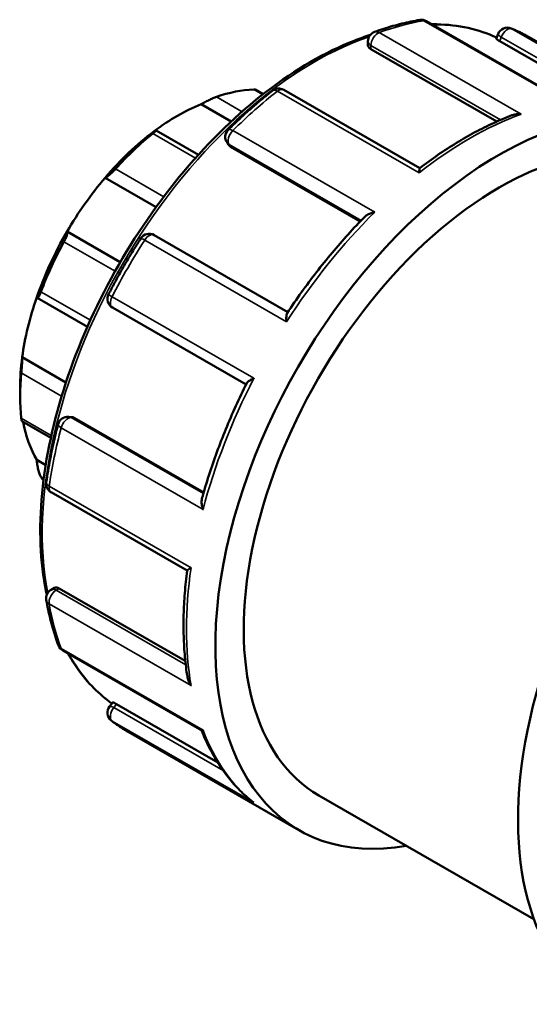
# Model space of a CAD drawing. Header units: millimetres. Extents: x 0 to 905, y -349 to 706.
# Tile 10 of 11: x 770 to 799, y 651 to 706. Entities that reach past the tile are written whole.
import ezdxf

# ---------------------------------------------------------------- set-up
doc = ezdxf.new("R2010")
doc.units = ezdxf.units.MM
doc.layers.add('Visible (ANSI)', color=7, linetype='Continuous', lineweight=50)
doc.layers.add('Visible Narrow (ANSI)', color=7, linetype='Continuous', lineweight=35)

msp = doc.modelspace()

# ---------------------------------------------------------------- linework, layer by layer
at = {"layer": 'Visible (ANSI)'}
for p, q in [((800.589, 701.39), (792.801, 705.875)), ((796.717, 704.889), (796.819, 705.152)), ((798.527, 704.991), (808.102, 699.477)), ((789.522, 704.515), (789.522, 704.742)), ((796.909, 704.752), (802.551, 701.503)), ((789.686, 704.309), (796.749, 700.241)), ((783.641, 701.776), (783.203, 702.029)), ((792.426, 697.628), (784.796, 702.022)), ((780.16, 701.212), (781.849, 700.239)), ((780.017, 698.378), (777.642, 699.746)), ((781.709, 698.926), (781.619, 699.055)), ((781.823, 698.824), (789.092, 694.638)), ((774.779, 697.081), (777.637, 695.435)), ((772.647, 694.063), (775.631, 692.344)), ((785.034, 689.553), (777.537, 693.87)), ((770.97, 690.343), (773.788, 688.72)), ((775.193, 689.806), (782.688, 685.49)), ((770.135, 687.017), (772.59, 685.604)), ((770.016, 685.279), (770.016, 684.824)), ((770.114, 683.433), (771.74, 682.497)), ((772.741, 683.675), (772.898, 683.66)), ((773.041, 683.613), (780.31, 679.427)), ((770.949, 681.25), (771.451, 680.961)), ((771.757, 679.435), (779.386, 675.042)), ((771.757, 673.971), (771.953, 674.084)), ((772.213, 674.046), (779.28, 669.976)), ((772.411, 670.557), (780.198, 666.073)), ((775.036, 667.423), (775.212, 667.642)), ((775.428, 667.546), (781.097, 664.281)), ((776.071, 665.994), (785.646, 660.481)), ((786.769, 662.43), (798.826, 655.487))]:
    msp.add_line(p, q, dxfattribs=at)
for centre, start, end in [((792.522, 705.391), 60.064, 99.2322), ((797.34, 704.949), 67.92, 158.8021), ((790.081, 704.742), 110.0596, 180), ((784.517, 701.538), 60.064, 128.1877), ((782.076, 699.376), 134.6884, 215.0271), ((777.258, 693.385), 60.064, 147.2952), ((775.472, 690.29), 152.7041, 240.064), ((772.69, 683.118), 84.7627, 165.2937), ((772.036, 679.919), 171.777, 240.064), ((772.036, 673.487), 119.936, 189.8354), ((772.69, 671.041), 200.615, 240.064), ((775.472, 667.073), 141.1918, 231.8297)]:
    msp.add_arc(centre, 0.559, start, end, dxfattribs=at)
for centre, major_axis, start_param, end_param in [((796.874, 679.979), (11.228, 19.498), 5.832158, 9.875805), ((779.238, 690.135), (6.508, 11.302), 0.349739, 0.588871), ((778.843, 690.362), (-6.229, -10.817), 3.775244, 4.074871), ((796.874, 679.979), (10.105, 17.548), 0, 3.141593), ((778.843, 690.362), (-6.229, -10.817), 4.074871, 4.403562), ((779.238, 690.135), (6.508, 11.302), 0.978058, 1.21719), ((778.843, 690.362), (-6.229, -10.817), 4.403562, 4.703189), ((778.843, 690.362), (-6.229, -10.817), 4.703189, 5.031881), ((779.238, 690.135), (6.508, 11.302), 1.606376, 1.845508), ((813.845, 670.206), (11.228, 19.498), 0, 3.141593), ((778.843, 690.362), (-6.229, -10.817), 5.031881, 5.331508), ((778.843, 690.362), (-6.229, -10.817), 5.331508, 5.495853), ((779.238, 690.135), (6.508, 11.302), 2.234695, 2.473827), ((778.843, 690.362), (-6.229, -10.817), 5.691466, 5.959826), ((779.238, 690.135), (-6.508, -11.302), 6.004606, 6.035845)]:
    msp.add_ellipse(centre, major_axis=major_axis, ratio=0.578093, start_param=start_param, end_param=end_param, dxfattribs=at)
for points, knots in [([(792.432, 705.943), (792.266, 705.916), (792.098, 705.885), (791.763, 705.816), (791.594, 705.778), (791.256, 705.695), (791.086, 705.65), (790.746, 705.553), (790.575, 705.5), (790.233, 705.389), (790.061, 705.329), (789.889, 705.267)], [5.9398566, 5.9398566, 5.9398566, 5.9398566, 5.9724683, 5.9724683, 6.0050801, 6.0050801, 6.0376918, 6.0376918, 6.0703035, 6.0703035, 6.1029152, 6.1029152, 6.1029152, 6.1029152]), ([(796.74, 704.949), (795.725, 705.423), (794.592, 705.673), (793.298, 705.696), (793.206, 705.696), (793.114, 705.695)], [5.5494249, 5.5494249, 5.5494249, 5.5494249, 5.8091799, 5.8091799, 5.8288377, 5.8288377, 5.8288377, 5.8288377]), ([(789.651, 705.099), (789.351, 705.003), (789.05, 704.895), (787.117, 704.137), (785.454, 703.17), (782.222, 700.687), (780.654, 699.17), (777.77, 695.741), (776.456, 693.831), (774.21, 689.809), (773.279, 687.699), (771.894, 683.487), (771.441, 681.386), (771.061, 677.401), (771.135, 675.518), (771.487, 673.784), (771.498, 673.729), (771.51, 673.675)], [6.066047, 6.066047, 6.066047, 6.066047, 6.125758, 6.125758, 6.448154, 6.448154, 6.770981, 6.770981, 7.093319, 7.093319, 7.415471, 7.415471, 7.737867, 7.737867, 8.060749, 8.060749, 8.071265, 8.071265, 8.071265, 8.071265]), ([(798.527, 704.991), (798.465, 705.027), (798.401, 705.062), (798.274, 705.131), (798.21, 705.165), (798.08, 705.23), (798.015, 705.262), (797.884, 705.323), (797.817, 705.353), (797.684, 705.412), (797.617, 705.44), (797.55, 705.467)], [5.49972085, 5.49972085, 5.49972085, 5.49972085, 5.51563998, 5.51563998, 5.5315591, 5.5315591, 5.54747822, 5.54747822, 5.56339735, 5.56339735, 5.57931647, 5.57931647, 5.57931647, 5.57931647]), ([(789.686, 704.309), (789.636, 704.338), (789.593, 704.372), (789.536, 704.443), (789.522, 704.481), (789.522, 704.514), (789.522, 704.515), (789.522, 704.515)], [0, 0, 0, 0, 0.02103269, 0.02103269, 0.04206539, 0.04206539, 0.04222483, 0.04222483, 0.04222483, 0.04222483]), ([(796.909, 704.752), (796.859, 704.781), (796.814, 704.808), (796.749, 704.853), (796.728, 704.87), (796.717, 704.884), (796.716, 704.887), (796.717, 704.889)], [0, 0, 0, 0, 0.02103269, 0.02103269, 0.04206539, 0.04206539, 0.05064001, 0.05064001, 0.05064001, 0.05064001]), ([(784.172, 701.977), (784.002, 701.844), (783.834, 701.708), (783.497, 701.43), (783.33, 701.288), (782.996, 700.999), (782.83, 700.852), (782.499, 700.553), (782.335, 700.401), (782.008, 700.091), (781.845, 699.933), (781.683, 699.773)], [0.1802701, 0.1802701, 0.1802701, 0.1802701, 0.2128818, 0.2128818, 0.2454935, 0.2454935, 0.2781053, 0.2781053, 0.310717, 0.310717, 0.3433287, 0.3433287, 0.3433287, 0.3433287]), ([(783.203, 702.029), (783.197, 702.033), (783.188, 702.036), (783.16, 702.041), (783.139, 702.042), (783.114, 702.041)], [0.28502484, 0.28502484, 0.28502484, 0.28502484, 0.29271618, 0.29271618, 0.3046025, 0.3046025, 0.3046025, 0.3046025]), ([(781.021, 701.622), (780.994, 701.613), (780.963, 701.601), (780.895, 701.574), (780.859, 701.559), (780.748, 701.511), (780.669, 701.474), (780.515, 701.4), (780.429, 701.356), (780.279, 701.278), (780.214, 701.242), (780.16, 701.212)], [0.1053945, 0.1053945, 0.1053945, 0.1053945, 0.1172808, 0.1172808, 0.1291672, 0.1291672, 0.1529398, 0.1529398, 0.1818644, 0.1818644, 0.2090274, 0.2090274, 0.2090274, 0.2090274]), ([(797.591, 700.591), (797.247, 700.459), (796.902, 700.313), (796.211, 699.994), (795.864, 699.822), (795.172, 699.45), (794.826, 699.252), (794.136, 698.829), (793.791, 698.605), (793.105, 698.134), (792.763, 697.886), (792.424, 697.627)], [6.1189017, 6.1189017, 6.1189017, 6.1189017, 6.1840085, 6.1840085, 6.2491154, 6.2491154, 6.3142223, 6.3142223, 6.3793291, 6.3793291, 6.444436, 6.444436, 6.444436, 6.444436]), ([(797.591, 700.591), (797.6, 700.594), (797.609, 700.598), (797.693, 700.627), (797.772, 700.643), (797.934, 700.66), (798.019, 700.66), (798.103, 700.651), (798.105, 700.651), (798.107, 700.651)], [0.05473508, 0.05473508, 0.05473508, 0.05473508, 0.0577251, 0.0577251, 0.08141834, 0.08141834, 0.10630015, 0.10630015, 0.10677132, 0.10677132, 0.10677132, 0.10677132]), ([(777.525, 699.695), (777.563, 699.716), (777.596, 699.732), (777.639, 699.749), (777.648, 699.748), (777.636, 699.727), (777.619, 699.709), (777.572, 699.666), (777.552, 699.649), (777.508, 699.612), (777.482, 699.591), (777.455, 699.569)], [0.2009697, 0.2009697, 0.2009697, 0.2009697, 0.2281326, 0.2281326, 0.2570572, 0.2570572, 0.2808299, 0.2808299, 0.2927162, 0.2927162, 0.3046025, 0.3046025, 0.3046025, 0.3046025]), ([(775.363, 697.578), (775.337, 697.55), (775.31, 697.52), (775.254, 697.462), (775.225, 697.433), (775.14, 697.35), (775.084, 697.299), (774.98, 697.21), (774.926, 697.168), (774.839, 697.109), (774.804, 697.09), (774.779, 697.081)], [0.1053945, 0.1053945, 0.1053945, 0.1053945, 0.1172808, 0.1172808, 0.1291672, 0.1291672, 0.1529398, 0.1529398, 0.1818644, 0.1818644, 0.2090274, 0.2090274, 0.2090274, 0.2090274]), ([(792.401, 697.366), (792.401, 697.367), (792.401, 697.368), (792.401, 697.424), (792.402, 697.473), (792.407, 697.552), (792.41, 697.582), (792.417, 697.615), (792.42, 697.624), (792.424, 697.627)], [-0.00047568, -0.00047568, -0.00047568, -0.00047568, 0, 0, 0.02470847, 0.02470847, 0.04827211, 0.04827211, 0.06357246, 0.06357246, 0.06357246, 0.06357246]), ([(789.343, 694.896), (789.376, 694.93), (789.417, 694.962), (789.521, 695.026), (789.588, 695.058), (789.733, 695.111), (789.813, 695.132), (789.895, 695.148), (789.897, 695.149), (789.898, 695.149)], [0.03950853, 0.03950853, 0.03950853, 0.03950853, 0.0577251, 0.0577251, 0.08141834, 0.08141834, 0.10630015, 0.10630015, 0.10677132, 0.10677132, 0.10677132, 0.10677132]), ([(789.343, 694.896), (789.028, 694.577), (788.717, 694.248), (788.105, 693.572), (787.803, 693.226), (787.21, 692.518), (786.918, 692.156), (786.347, 691.417), (786.067, 691.04), (785.52, 690.274), (785.253, 689.885), (784.992, 689.49)], [0.3632862, 0.3632862, 0.3632862, 0.3632862, 0.4272833, 0.4272833, 0.4912804, 0.4912804, 0.5552775, 0.5552775, 0.6192746, 0.6192746, 0.6832717, 0.6832717, 0.6832717, 0.6832717]), ([(772.647, 694.063), (772.66, 694.054), (772.668, 694.035), (772.668, 693.972), (772.66, 693.925), (772.63, 693.824), (772.608, 693.766), (772.565, 693.667), (772.549, 693.633), (772.515, 693.563), (772.496, 693.527), (772.477, 693.493)], [0.2009697, 0.2009697, 0.2009697, 0.2009697, 0.2281326, 0.2281326, 0.2570572, 0.2570572, 0.2808299, 0.2808299, 0.2927162, 0.2927162, 0.3046025, 0.3046025, 0.3046025, 0.3046025]), ([(776.788, 693.687), (776.658, 693.484), (776.529, 693.28), (776.275, 692.868), (776.15, 692.66), (775.905, 692.244), (775.783, 692.034), (775.545, 691.613), (775.428, 691.401), (775.199, 690.975), (775.086, 690.761), (774.975, 690.547)], [0.7038688, 0.7038688, 0.7038688, 0.7038688, 0.7364806, 0.7364806, 0.7690923, 0.7690923, 0.801704, 0.801704, 0.8343158, 0.8343158, 0.8669275, 0.8669275, 0.8669275, 0.8669275]), ([(771.184, 690.69), (771.17, 690.654), (771.156, 690.619), (771.129, 690.554), (771.115, 690.524), (771.076, 690.445), (771.053, 690.406), (771.011, 690.352), (770.992, 690.338), (770.964, 690.343), (770.955, 690.359), (770.949, 690.384)], [0.1053945, 0.1053945, 0.1053945, 0.1053945, 0.1172808, 0.1172808, 0.1291672, 0.1291672, 0.1529398, 0.1529398, 0.1818644, 0.1818644, 0.2090274, 0.2090274, 0.2090274, 0.2090274]), ([(784.958, 689.005), (784.957, 689.007), (784.957, 689.008), (784.948, 689.082), (784.943, 689.152), (784.942, 689.277), (784.946, 689.333), (784.963, 689.425), (784.975, 689.463), (784.992, 689.49)], [-0.00047568, -0.00047568, -0.00047568, -0.00047568, 0, 0, 0.02470847, 0.02470847, 0.04827211, 0.04827211, 0.07018386, 0.07018386, 0.07018386, 0.07018386]), ([(770.135, 687.017), (770.136, 686.973), (770.135, 686.914), (770.13, 686.773), (770.125, 686.689), (770.115, 686.531), (770.109, 686.448), (770.099, 686.324), (770.096, 686.284), (770.089, 686.205), (770.085, 686.168), (770.082, 686.134)], [0.2009697, 0.2009697, 0.2009697, 0.2009697, 0.2281326, 0.2281326, 0.2570572, 0.2570572, 0.2808299, 0.2808299, 0.2927162, 0.2927162, 0.3046025, 0.3046025, 0.3046025, 0.3046025]), ([(782.722, 685.558), (782.736, 685.585), (782.762, 685.614), (782.832, 685.675), (782.879, 685.707), (782.989, 685.77), (783.053, 685.801), (783.123, 685.831), (783.124, 685.831), (783.125, 685.832)], [0.03677044, 0.03677044, 0.03677044, 0.03677044, 0.0577251, 0.0577251, 0.08141834, 0.08141834, 0.10630015, 0.10630015, 0.10677132, 0.10677132, 0.10677132, 0.10677132]), ([(782.722, 685.558), (782.51, 685.135), (782.307, 684.708), (781.917, 683.851), (781.73, 683.42), (781.376, 682.556), (781.208, 682.122), (780.891, 681.254), (780.742, 680.819), (780.463, 679.951), (780.333, 679.517), (780.213, 679.084)], [0.8875274, 0.8875274, 0.8875274, 0.8875274, 0.9515213, 0.9515213, 1.0155152, 1.0155152, 1.0795091, 1.0795091, 1.143503, 1.143503, 1.2074969, 1.2074969, 1.2074969, 1.2074969]), ([(770.082, 683.59), (770.085, 683.56), (770.089, 683.533), (770.096, 683.489), (770.099, 683.472), (770.107, 683.444), (770.11, 683.436), (770.114, 683.433)], [0.10539453, 0.10539453, 0.10539453, 0.10539453, 0.11728084, 0.11728084, 0.12916716, 0.12916716, 0.14381313, 0.14381313, 0.14381313, 0.14381313]), ([(772.149, 683.26), (772.091, 683.04), (772.036, 682.82), (771.931, 682.381), (771.881, 682.162), (771.787, 681.726), (771.743, 681.508), (771.659, 681.074), (771.62, 680.858), (771.547, 680.427), (771.514, 680.213), (771.483, 679.999)], [1.2274676, 1.2274676, 1.2274676, 1.2274676, 1.2600793, 1.2600793, 1.2926911, 1.2926911, 1.3253028, 1.3253028, 1.3579145, 1.3579145, 1.3905263, 1.3905263, 1.3905263, 1.3905263]), ([(770.949, 681.25), (770.955, 681.175), (770.964, 681.089), (770.992, 680.904), (771.011, 680.803), (771.053, 680.632), (771.076, 680.55), (771.115, 680.442), (771.129, 680.408), (771.156, 680.349), (771.17, 680.324), (771.184, 680.303)], [0.2009697, 0.2009697, 0.2009697, 0.2009697, 0.2281326, 0.2281326, 0.2570572, 0.2570572, 0.2808299, 0.2808299, 0.2927162, 0.2927162, 0.3046025, 0.3046025, 0.3046025, 0.3046025]), ([(780.273, 678.477), (780.272, 678.478), (780.272, 678.48), (780.244, 678.558), (780.224, 678.636), (780.197, 678.786), (780.191, 678.858), (780.193, 678.982), (780.2, 679.036), (780.213, 679.084)], [-0.00047568, -0.00047568, -0.00047568, -0.00047568, 0, 0, 0.02470847, 0.02470847, 0.04827211, 0.04827211, 0.06748768, 0.06748768, 0.06748768, 0.06748768]), ([(779.386, 675.045), (779.387, 675.049), (779.392, 675.056), (779.416, 675.078), (779.441, 675.097), (779.508, 675.141), (779.55, 675.166), (779.6, 675.195), (779.601, 675.196), (779.602, 675.196)], [0.04323934, 0.04323934, 0.04323934, 0.04323934, 0.0577251, 0.0577251, 0.08141834, 0.08141834, 0.10630015, 0.10630015, 0.10677132, 0.10677132, 0.10677132, 0.10677132]), ([(779.386, 675.045), (779.331, 674.621), (779.287, 674.2), (779.221, 673.369), (779.199, 672.958), (779.177, 672.148), (779.178, 671.748), (779.201, 670.962), (779.225, 670.575), (779.293, 669.816), (779.339, 669.443), (779.396, 669.079)], [1.4095687, 1.4095687, 1.4095687, 1.4095687, 1.4746604, 1.4746604, 1.5397521, 1.5397521, 1.6048438, 1.6048438, 1.6699355, 1.6699355, 1.7350273, 1.7350273, 1.7350273, 1.7350273]), ([(771.953, 674.084), (771.953, 674.084), (771.953, 674.084), (771.982, 674.101), (772.022, 674.108), (772.112, 674.094), (772.164, 674.075), (772.213, 674.046)], [-0.04211608, -0.04211608, -0.04211608, -0.04211608, -0.04206539, -0.04206539, -0.02103269, -0.02103269, 0, 0, 0, 0]), ([(771.485, 673.391), (771.516, 673.211), (771.551, 673.032), (771.625, 672.679), (771.664, 672.504), (771.75, 672.16), (771.795, 671.99), (771.892, 671.655), (771.943, 671.489), (772.051, 671.163), (772.107, 671.003), (772.167, 670.845)], [1.7510664, 1.7510664, 1.7510664, 1.7510664, 1.7836781, 1.7836781, 1.8162898, 1.8162898, 1.8489016, 1.8489016, 1.8815133, 1.8815133, 1.914125, 1.914125, 1.914125, 1.914125]), ([(772.71, 670.385), (772.882, 670.075), (773.068, 669.78), (773.808, 668.742), (774.447, 668.099), (775.169, 667.589)], [8.3071434, 8.3071434, 8.3071434, 8.3071434, 8.3827823, 8.3827823, 8.5878263, 8.5878263, 8.5878263, 8.5878263]), ([(779.602, 668.6), (779.601, 668.601), (779.6, 668.603), (779.551, 668.671), (779.509, 668.743), (779.443, 668.889), (779.418, 668.964), (779.4, 669.053), (779.398, 669.066), (779.396, 669.079)], [-0.00047568, -0.00047568, -0.00047568, -0.00047568, 0, 0, 0.02470847, 0.02470847, 0.04827211, 0.04827211, 0.05225194, 0.05225194, 0.05225194, 0.05225194]), ([(775.213, 667.642), (775.214, 667.644), (775.217, 667.645), (775.235, 667.643), (775.26, 667.633), (775.331, 667.599), (775.378, 667.574), (775.428, 667.546)], [-0.05061325, -0.05061325, -0.05061325, -0.05061325, -0.04206539, -0.04206539, -0.02103269, -0.02103269, 0, 0, 0, 0]), ([(775.126, 666.633), (775.186, 666.586), (775.247, 666.54), (775.369, 666.449), (775.431, 666.405), (775.556, 666.318), (775.619, 666.275), (775.746, 666.192), (775.81, 666.151), (775.94, 666.071), (776.005, 666.032), (776.071, 665.994)], [2.27466517, 2.27466517, 2.27466517, 2.27466517, 2.29135777, 2.29135777, 2.30805038, 2.30805038, 2.32474299, 2.32474299, 2.34143559, 2.34143559, 2.3581282, 2.3581282, 2.3581282, 2.3581282]), ([(780.195, 666.075), (780.324, 665.746), (780.467, 665.428), (780.776, 664.816), (780.944, 664.522), (781.302, 663.958), (781.493, 663.69), (781.899, 663.18), (782.114, 662.939), (782.565, 662.486), (782.801, 662.275), (783.048, 662.078)], [1.9271937, 1.9271937, 1.9271937, 1.9271937, 1.9958673, 1.9958673, 2.0648054, 2.0648054, 2.1337434, 2.1337434, 2.2026815, 2.2026815, 2.2716196, 2.2716196, 2.2716196, 2.2716196]), ([(780.198, 666.073), (780.201, 666.071), (780.205, 666.07), (780.223, 666.071), (780.244, 666.078), (780.272, 666.092), (780.272, 666.092), (780.273, 666.092)], [0.0727993, 0.0727993, 0.0727993, 0.0727993, 0.08141834, 0.08141834, 0.10630015, 0.10630015, 0.10677132, 0.10677132, 0.10677132, 0.10677132]), ([(783.125, 662.023), (783.124, 662.023), (783.123, 662.024), (783.096, 662.042), (783.072, 662.059), (783.048, 662.078)], [-0.000475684, -0.000475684, -0.000475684, -0.000475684, 0, 0, 0.009152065, 0.009152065, 0.009152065, 0.009152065])]:
    msp.add_open_spline(points, degree=3, knots=knots, dxfattribs=at)
for points in [[(781.823, 698.824), (781.778, 698.85), (781.738, 698.885), (781.709, 698.926)], [(772.898, 683.66), (772.947, 683.656), (772.997, 683.639), (773.041, 683.613)]]:
    msp.add_open_spline(points, degree=3, dxfattribs=at)
at = {"layer": 'Visible Narrow (ANSI)'}
for p, q in [((792.655, 705.898), (800.61, 701.317)), ((798.107, 700.651), (790.152, 705.232)), ((796.909, 704.752), (796.997, 704.981)), ((796.997, 704.981), (803.1, 701.466)), ((805.55, 700.864), (797.596, 705.445)), ((789.686, 704.309), (789.686, 704.514)), ((789.686, 704.514), (796.951, 700.33)), ((783.114, 702.041), (783.613, 701.754)), ((784.447, 701.947), (792.401, 697.366)), ((782.46, 700.794), (781.021, 701.622)), ((777.455, 699.569), (779.848, 698.19)), ((789.898, 695.149), (781.943, 699.73)), ((781.823, 698.824), (781.734, 698.951)), ((781.734, 698.951), (789.138, 694.687)), ((778.068, 696.02), (775.363, 697.578)), ((772.477, 693.493), (775.345, 691.841)), ((777.003, 693.586), (784.958, 689.005)), ((773.956, 689.094), (771.184, 690.69)), ((783.125, 685.832), (775.17, 690.413)), ((770.082, 686.134), (772.346, 684.83)), ((771.767, 682.62), (770.082, 683.59)), ((780.292, 679.364), (772.887, 683.628)), ((772.887, 683.628), (773.041, 683.613)), ((772.318, 683.057), (780.273, 678.477)), ((771.184, 680.303), (771.343, 680.212)), ((779.602, 675.196), (771.647, 679.777)), ((772.036, 673.944), (772.213, 674.046)), ((779.304, 669.758), (772.036, 673.944)), ((771.647, 673.181), (779.602, 668.6)), ((780.273, 666.092), (772.318, 670.673)), ((775.274, 667.355), (775.428, 667.546)), ((781.402, 663.826), (775.274, 667.355)), ((775.17, 666.603), (783.125, 662.023))]:
    msp.add_line(p, q, dxfattribs=at)
for centre, major_axis, ratio, start_param, end_param in [((787.299, 685.493), (11.228, 19.498), 0.578093, 0.440136, 0.603194), ((792.522, 705.391), (-0.09, 0.552), 0.738204, 5.741751, 6.283185), ((792.522, 705.391), (0.279, 0.484), 0.578093, 0, 0.440136), ((786.531, 685.935), (10.779, 18.718), 0.578093, 0.051396, 0.333643), ((786.531, 685.935), (10.779, 18.718), 0.578093, 0.582303, 2.555407), ((790.081, 704.742), (-0.279, -0.484), 0.578093, 3.744787, 5.495853), ((790.081, 704.742), (-0.192, 0.525), 0.671975, 5.608016, 6.283185), ((797.34, 704.949), (-0.521, 0.202), 0.209664, 0, 0.938208), ((797.34, 704.949), (0.279, 0.484), 0.578093, 0.079596, 1.830662), ((797.34, 704.949), (0.21, 0.518), 0.813387, 6.171423, 6.283185), ((787.299, 685.493), (11.228, 19.498), 0.578093, 0, 0.079596), ((790.081, 704.742), (-0.559, 0), 0.575862, 0, 0.785398), ((787.299, 685.493), (11.228, 19.498), 0.578093, 0.963735, 1.126793), ((784.517, 701.538), (-0.346, 0.439), 0.465476, 5.42415, 6.283185), ((784.517, 701.538), (0.279, 0.484), 0.578093, 0, 0.963735), ((795.254, 680.912), (11.228, 19.498), 0.578093, 0.603194, 0.963735), ((782.076, 699.376), (-0.279, -0.484), 0.578093, 4.268386, 6.019452), ((782.076, 699.376), (-0.393, 0.397), 0.350507, 5.377633, 6.283185), ((782.076, 699.376), (-0.458, -0.321), 0.787757, 0, 0.35258), ((795.254, 680.912), (11.228, 19.498), 0.578093, 1.126793, 1.487333), ((777.258, 693.385), (0.279, 0.484), 0.578093, 0, 1.487333), ((787.299, 685.493), (11.228, 19.498), 0.578093, 1.487333, 1.650392), ((777.258, 693.385), (-0.47, 0.302), 0.068024, 5.330425, 6.283185), ((775.472, 690.29), (-0.497, 0.256), 0.064879, 0, 0.95291), ((775.472, 690.29), (-0.279, -0.484), 0.578093, 4.791985, 6.283185), ((795.254, 680.912), (11.228, 19.498), 0.578093, 1.650392, 2.010932), ((772.69, 683.118), (0.279, 0.484), 0.578093, 0.259866, 2.010932), ((772.69, 683.118), (0.051, 0.557), 0.788574, 5.935257, 6.283185), ((787.299, 685.493), (11.228, 19.498), 0.578093, 2.010932, 2.173991), ((772.69, 683.118), (-0.541, 0.142), 0.347654, 0, 0.906441), ((772.036, 679.919), (-0.553, 0.08), 0.462881, 0, 0.860359), ((772.036, 679.919), (-0.279, -0.484), 0.578093, 5.315583, 6.283185), ((795.254, 680.912), (11.228, 19.498), 0.578093, 2.173991, 2.534531), ((772.036, 673.487), (-0.279, 0.484), 0.578093, 5.499721, 6.283185), ((772.036, 673.487), (-0.279, -0.484), 0.578093, 3.925057, 5.676123), ((772.036, 673.487), (-0.551, -0.095), 0.670179, 0, 0.677899), ((787.299, 685.493), (11.228, 19.498), 0.578093, 2.534531, 2.697589), ((772.69, 671.041), (-0.523, -0.197), 0.736854, 0, 0.54505), ((772.69, 671.041), (-0.279, -0.484), 0.578093, 5.839182, 6.283185), ((786.531, 685.935), (-10.779, -18.718), 0.578093, 5.944448, 6.227879), ((775.472, 667.073), (-0.436, 0.35), 0.212712, 5.345472, 6.283185), ((775.472, 667.073), (-0.279, -0.484), 0.578093, 4.448656, 6.199722), ((775.472, 667.073), (-0.345, -0.439), 0.81313, 0, 0.117132), ((787.299, 685.493), (-11.228, -19.498), 0.578093, 6.199722, 6.283185), ((795.254, 680.912), (-11.228, -19.498), 0.578093, 5.839182, 6.199722)]:
    msp.add_ellipse(centre, major_axis=major_axis, ratio=ratio, start_param=start_param, end_param=end_param, dxfattribs=at)

doc.saveas('drawing.dxf')
